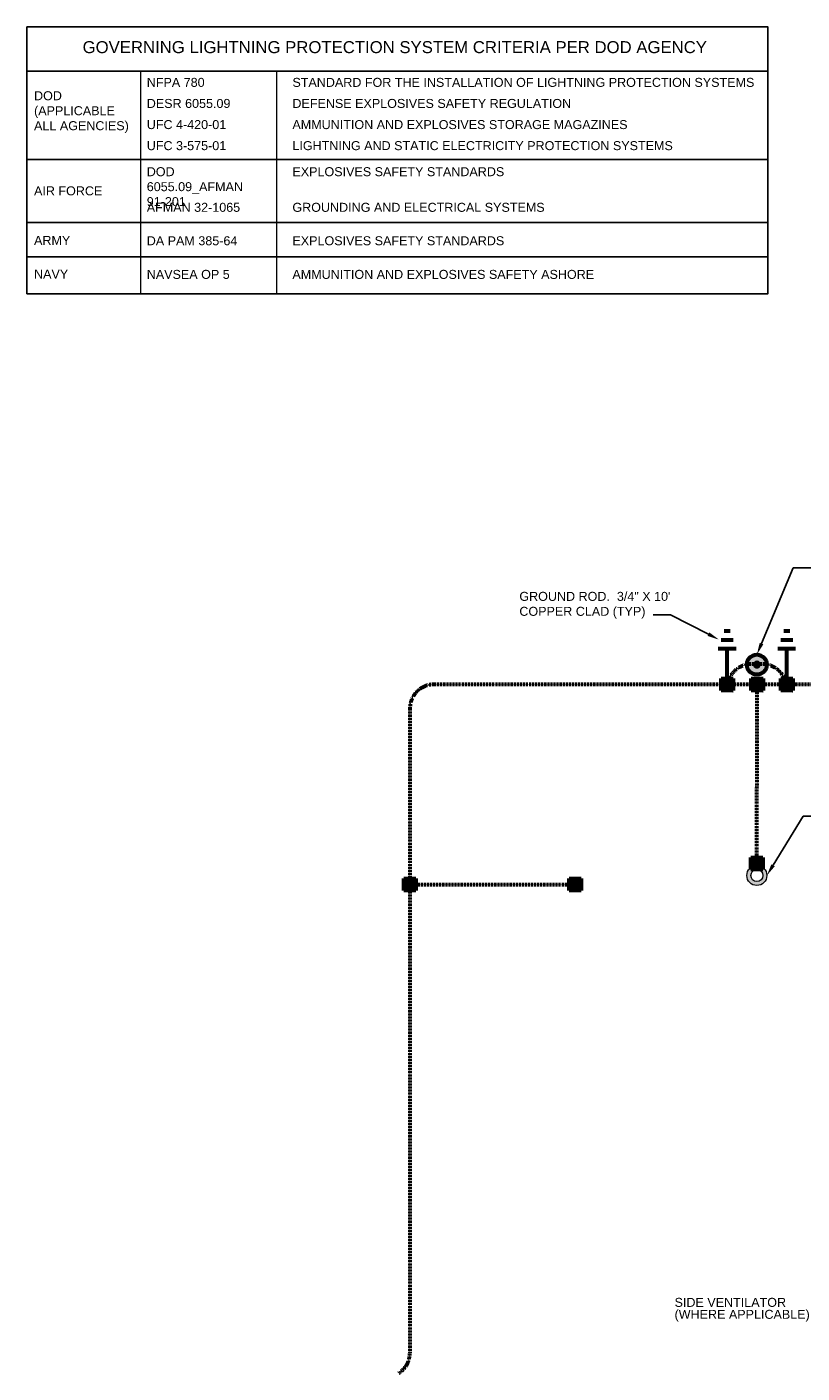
# Model space of a CAD drawing. Header units: inches. Extents: x -12 to 12802, y -12 to 13330.
# Tile 2 of 10: x 521 to 1298, y 683 to 2032. Entities that reach past the tile are written whole.
import ezdxf
from ezdxf import colors
from ezdxf.entities.mleader import LeaderData, LeaderLine
from ezdxf.math import Vec2, Vec3

# ---------------------------------------------------------------- set-up
doc = ezdxf.new("R2010")
doc.units = ezdxf.units.IN
doc.header["$MEASUREMENT"] = 0
doc.linetypes.add('DASHED2', pattern=[0.375, 0.25, -0.125])
for name, color, linetype, lineweight in [('E-AIR-TERM', 3, 'Continuous', 35), ('E-ANNO-TEXT', 7, 'Continuous', 25), ('E-GND-COND', 92, 'DASHED2', 60), ('E-GND-GES', 92, 'DASHED2', 60), ('G-BLDG-GEN', 253, 'Continuous', 9)]:
    doc.layers.add(name, color=color, linetype=linetype, lineweight=lineweight)
doc.styles.get("Standard").update_dxf_attribs({"font": 'arial.ttf'})

msp = doc.modelspace()

# ---------------------------------------------------------------- hatches: boundary and pattern name
at = {"layer": 'E-AIR-TERM', "transparency": 33554559}
h = msp.add_hatch(color=256, dxfattribs=at)
h.dxf.hatch_style = 1
h.paths.add_polyline_path([(1242.8, 1393.3, 1), (1262.8, 1393.3, 1)])
at = {"layer": 'E-GND-COND', "linetype": 'Continuous'}
h = msp.add_hatch(color=256, dxfattribs=at)
h.dxf.hatch_style = 1
h.paths.add_polyline_path([(1246.9, 1187.9), (1258.9, 1187.9), (1258.9, 1199.9), (1246.9, 1199.9)])
at = {"layer": 'E-GND-GES', "linetype": 'Continuous'}
h = msp.add_hatch(color=256, dxfattribs=at)
h.dxf.hatch_style = 1
h.paths.add_polyline_path([(1228.9, 1379.3), (1216.9, 1379.3), (1216.9, 1367.3), (1228.9, 1367.3)])
h = msp.add_hatch(color=256, dxfattribs=at)
h.dxf.hatch_style = 1
h.paths.add_polyline_path([(1259, 1379.3), (1247, 1379.3), (1247, 1367.3), (1259, 1367.3)])
h = msp.add_hatch(color=256, dxfattribs=at)
h.dxf.hatch_style = 1
h.paths.add_polyline_path([(1288.7, 1379.3), (1276.7, 1379.3), (1276.7, 1367.3), (1288.7, 1367.3)])
at = {"layer": 'E-GND-GES'}
h = msp.add_hatch(color=256, dxfattribs=at)
h.dxf.hatch_style = 1
h.paths.add_polyline_path([(1252.9, 1196.9), (1252.9, 1190.9, 1)])
h.paths.add_polyline_path([(1252.9, 1190.9), (1252.9, 1196.9, 1)])
at = {"layer": 'E-GND-GES', "linetype": 'Continuous'}
h = msp.add_hatch(color=256, dxfattribs=at)
h.dxf.hatch_style = 1
h.paths.add_polyline_path([(911, 1167), (911, 1179), (899, 1179), (899, 1167)])
h = msp.add_hatch(color=256, dxfattribs=at)
h.dxf.hatch_style = 1
h.paths.add_polyline_path([(1076.8, 1167), (1076.8, 1179), (1064.8, 1179), (1064.8, 1167)])
at = {"layer": 'G-BLDG-GEN', "transparency": 33554687}
h = msp.add_hatch(color=256, dxfattribs=at)
h.dxf.hatch_style = 1
h.paths.add_polyline_path([(1242.8, 1182, 1), (1262.8, 1182, 1)])
h.paths.add_polyline_path([(1258.8, 1182, -1), (1246.8, 1182, -1)], flags=16)

# ---------------------------------------------------------------- linework, layer by layer
at = {"layer": 'E-AIR-TERM'}
for p, q in [((1249.8, 1393.3), (1255.8, 1393.3)), ((1252.8, 1390.3), (1252.8, 1396.3))]:
    msp.add_line(p, q, dxfattribs=at)
for radius in [10, 3]:
    msp.add_circle((1252.8, 1393.3), radius, dxfattribs=at)
at = {"layer": 'E-ANNO-TEXT'}
for p, q in [((521, 1987.8), (1263.9, 1987.8)), ((521, 1899.3), (1263.9, 1899.3)), ((521, 1836.3), (1263.9, 1836.3)), ((521, 1802), (1263.9, 1802))]:
    msp.add_line(p, q, dxfattribs=at)
at = {"layer": 'E-ANNO-TEXT', "lineweight": 0}
for p, q in [((634.8, 1987.8), (634.8, 1764.9)), ((771.2, 1987.8), (771.2, 1764.9))]:
    msp.add_line(p, q, dxfattribs=at)
at = {"layer": 'E-ANNO-TEXT'}
msp.add_lwpolyline([(521, 2032.3), (1263.9, 2032.3), (1263.9, 1764.9), (521, 1764.9)], close=True, dxfattribs=at)
at = {"layer": 'E-GND-COND', "linetype": 'Continuous'}
for p, q in [((1246.9, 1187.9), (1246.9, 1199.9)), ((1246.9, 1199.9), (1258.9, 1199.9)), ((1258.9, 1187.9), (1246.9, 1187.9)), ((1258.9, 1199.9), (1258.9, 1187.9))]:
    msp.add_line(p, q, dxfattribs=at)
at = {"layer": 'E-GND-COND'}
for p, q in [((899, 1179), (911, 1167)), ((1064.8, 1179), (1076.8, 1167))]:
    msp.add_line(p, q, dxfattribs=at)
at = {"layer": 'E-GND-GES', "linetype": 'Continuous'}
for p, q in [((1216.9, 1418.3), (1228.9, 1418.3)), ((1219.9, 1427.3), (1226, 1427.3)), ((1276.7, 1418.3), (1288.7, 1418.3)), ((1279.7, 1427.3), (1285.7, 1427.3)), ((1213.9, 1409.3), (1231.9, 1409.3)), ((1222.9, 1373.3), (1222.9, 1409.3)), ((1273.7, 1409.3), (1291.7, 1409.3)), ((1282.7, 1373.3), (1282.7, 1409.3)), ((1216.9, 1367.3), (1216.9, 1379.3)), ((1216.9, 1379.3), (1228.9, 1379.3)), ((1228.9, 1379.3), (1228.9, 1367.3)), ((1247, 1367.3), (1247, 1379.3)), ((1247, 1379.3), (1259, 1379.3)), ((1259, 1379.3), (1259, 1367.3)), ((1276.7, 1367.3), (1276.7, 1379.3)), ((1276.7, 1379.3), (1288.7, 1379.3)), ((1288.7, 1379.3), (1288.7, 1367.3)), ((1228.9, 1367.3), (1216.9, 1367.3)), ((1259, 1367.3), (1247, 1367.3)), ((1288.7, 1367.3), (1276.7, 1367.3)), ((899, 1179), (911, 1179)), ((899, 1167), (899, 1179)), ((911, 1179), (911, 1167)), ((1064.8, 1179), (1076.8, 1179)), ((1064.8, 1167), (1064.8, 1179)), ((1076.8, 1179), (1076.8, 1167)), ((911, 1167), (899, 1167)), ((1076.8, 1167), (1064.8, 1167))]:
    msp.add_line(p, q, dxfattribs=at)
at = {"layer": 'E-GND-GES'}
for p, q in [((1216.9, 1367.3), (1228.9, 1379.3)), ((1216.9, 1379.3), (1228.9, 1367.3)), ((1247, 1367.3), (1259, 1379.3)), ((1247, 1379.3), (1259, 1367.3)), ((1276.7, 1367.3), (1288.7, 1379.3)), ((1276.7, 1379.3), (1288.7, 1367.3)), ((1573, 1373.4), (929, 1373.4)), ((1252.9, 1194.1), (1253, 1373.3)), ((905, 1349.4), (905, 703.7)), ((905, 1173), (1070.8, 1173))]:
    msp.add_line(p, q, dxfattribs=at)
at = {"layer": 'E-GND-GES', "linetype": 'Continuous', "lineweight": 60}
msp.add_circle((1252.8, 1393.3), 10, dxfattribs=at)
at = {"layer": 'E-GND-GES'}
for centre, radius, start, end in [((1247.9, 1368.5), 25.4, 78.8581, 169.0043), ((1257.7, 1368.5), 25.4, 10.9957, 101.1419), ((929, 1349.4), 24, 90, 180), ((881, 703.7), 24, 302.4712, 0)]:
    msp.add_arc(centre, radius, start, end, dxfattribs=at)
at = {"layer": 'G-BLDG-GEN'}
for radius in [10, 6]:
    msp.add_circle((1252.8, 1182), radius, dxfattribs=at)

# ---------------------------------------------------------------- texts
at = {"layer": 'E-ANNO-TEXT', "attachment_point": 1}
for s, width, heights, insert, char_height in [('\\A1;GOVERNING LIGHTNING PROTECTION SYSTEM CRITERIA PER DOD AGENCY', 652, [0], (576.9, 2018), 12), ('\\A1;NFPA 780', 105.981, [0], (641.2, 1981.2), 9), ('\\A1;STANDARD FOR THE INSTALLATION OF LIGHTNING PROTECTION SYSTEMS', 472.999, [0], (787.2, 1981.2), 9), ('\\A1;DOD\\P(APPLICABLE ALL AGENCIES)', 98.866, [49.3], (528.2, 1967.8), 9), ('\\A1;DESR 6055.09', 157.85, [0], (641.2, 1960.1), 9), ('\\A1;DEFENSE EXPLOSIVES SAFETY REGULATION', 453.351, [0], (787.2, 1960.1), 9), ('\\A1;UFC 4-420-01 ', 107.552, [0], (641.2, 1938.9), 9), ('\\A1;AMMUNITION AND EXPLOSIVES STORAGE MAGAZINES', 447.064, [0], (787.2, 1938.9), 9), ('\\A1;UFC 3-575-01', 98.907, [0], (641.2, 1917.8), 9), ('\\A1;LIGHTNING AND STATIC ELECTRICITY PROTECTION SYSTEMS', 458.066, [0], (787.2, 1917.8), 9), ('\\A1;DOD 6055.09_AFMAN 91-201', 126.463, [53.3], (641.2, 1891.7), 9), ('\\A1;EXPLOSIVES SAFETY STANDARDS', 385.614, [0], (787.2, 1891.7), 9), ('\\A1;AIR FORCE', 94.933, [13.2], (528.2, 1872.5), 9), ('\\A1;AFMAN 32-1065', 111.09, [0], (641.2, 1856), 9), ('\\A1;GROUNDING AND ELECTRICAL SYSTEMS', 423.468, [0], (787.2, 1856), 9), ('\\A1;ARMY', 94.933, [13.2], (528.2, 1822.9), 9), ('\\A1;DA PAM 385-64', 105.578, [0], (641.2, 1822.5), 9), ('\\A1;EXPLOSIVES SAFETY STANDARDS', 385.614, [0], (787.2, 1822.5), 9), ('\\A1;NAVY', 94.933, [13.2], (528.2, 1789.1), 9), ('\\A1;NAVSEA OP 5', 111.09, [0], (641.2, 1788.8), 9), ('\\A1;AMMUNITION AND EXPLOSIVES SAFETY ASHORE', 423.468, [0], (787.2, 1788.8), 9)]:
    msp.add_mtext_dynamic_manual_height_columns(s, width=width, gutter_width=24, heights=heights, dxfattribs=dict(at, insert=insert, char_height=char_height))
at = {"layer": 'E-ANNO-TEXT', "char_height": 9, "attachment_point": 1, "line_spacing_factor": 0.8}
for s, width, heights, insert in [('\\A1;\\pxsm1;GROUND ROD.  3/4" X 10\' COPPER CLAD (TYP)', 155.005, [59.9], (1014.7, 1466.2)), ('\\A1;SIDE VENTILATOR (WHERE APPLICABLE)', 138.567, [48.8], (1170.3, 758.8))]:
    msp.add_mtext_dynamic_manual_height_columns(s, width=width, gutter_width=48, heights=heights, dxfattribs=dict(at, insert=insert))

# ---------------------------------------------------------------- leaders
at = {"layer": 'E-ANNO-TEXT'}
ml = msp.add_multileader_mtext('Standard', dxfattribs=at)
ml.set_content('', color=256)
ml.set_leader_properties()
ml.build(insert=Vec2(0, 0))
ml.multileader.update_dxf_attribs({"dogleg_length": 0.36, "arrow_head_size": 12, "scale": 48})
ctx = ml.context
ctx.base_point, ctx.scale, ctx.char_height, ctx.arrow_head_size, ctx.landing_gap_size, ctx.plane_origin = Vec3(1323.5, 1490.3), 48, 8.64, 12, 4.32, Vec3(1262.7, 1399.7)
notes = []
notes.append((ctx, [(0, (1, 1, 0), (1289.3, 1490.3), (1, 0), 34.2, [(0, [(1252.8, 1403.3)], 0, [])])]))
ctx.mtext.insert, ctx.mtext.flow_direction = Vec3(1327.9, 1494.6), 5
ml = msp.add_multileader_mtext('Standard', dxfattribs=at)
ml.set_content('', color=256)
ml.set_leader_properties()
ml.build(insert=Vec2(0, 0))
ml.multileader.update_dxf_attribs({"dogleg_length": 0.36, "arrow_head_size": 12, "scale": 48})
ctx = ml.context
ctx.base_point, ctx.scale, ctx.char_height, ctx.arrow_head_size, ctx.landing_gap_size, ctx.plane_origin = Vec3(1140.4, 1443.3), 48, 8.64, 12, 4.32, Vec3(912.1, 1403.6)
ctx.text_align_type = 2
notes.append((ctx, [(1, (1, 1, 0), (1166.3, 1443.3), (-1, 0), 17.3, [(0, [(1214.9, 1418.3)], 0, [])])]))
ctx.mtext.insert, ctx.mtext.alignment, ctx.mtext.flow_direction = Vec3(1144.7, 1447.7), 3, 5
ml = msp.add_multileader_mtext('Standard', dxfattribs=at)
ml.set_content('', color=256)
ml.set_leader_properties()
ml.build(insert=Vec2(0, 0))
ml.multileader.update_dxf_attribs({"dogleg_length": 0.36, "arrow_head_size": 12, "scale": 48})
ctx = ml.context
ctx.base_point, ctx.scale, ctx.char_height, ctx.arrow_head_size, ctx.landing_gap_size, ctx.plane_origin = Vec3(1333.5, 1241.6), 48, 8.64, 12, 4.32, Vec3(1272.7, 1178.4)
notes.append((ctx, [(0, (1, 1, 0), (1299.3, 1241.6), (1, 0), 34.2, [(0, [(1262.8, 1182)], 0, [])])]))
ctx.mtext.insert, ctx.mtext.flow_direction = Vec3(1337.9, 1246), 5
for ctx, leaders in notes:
    for number, flags, end, landing, length, lines in leaders:
        leader = LeaderData()
        leader.index, (leader.has_last_leader_line, leader.has_dogleg_vector, leader.attachment_direction) = number, flags
        leader.last_leader_point, leader.dogleg_vector, leader.dogleg_length = Vec3(end), Vec3(landing), length
        for number, points, colour, breaks in lines:
            line = LeaderLine()
            line.index, line.vertices, line.color, line.breaks = number, Vec3.list(points), colors.encode_raw_color(colour), breaks
            leader.lines.append(line)
        ctx.leaders.append(leader)

doc.saveas('drawing.dxf')
